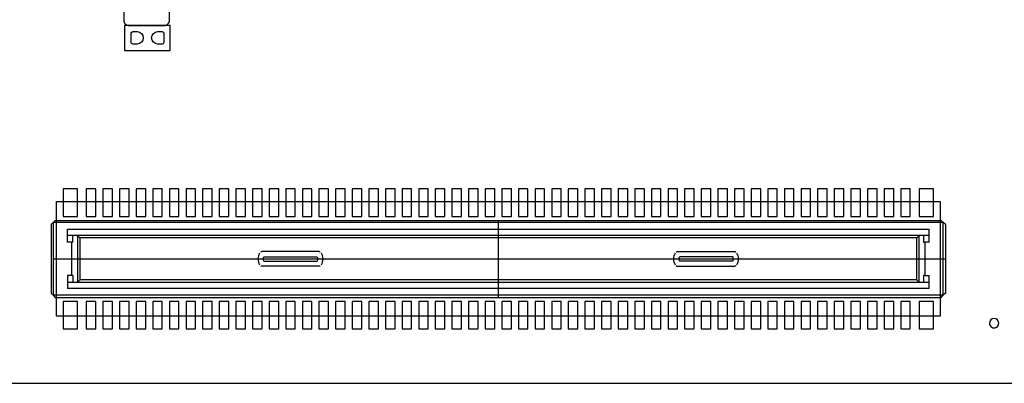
# Model space of a CAD drawing. Extents: x 24 to 161, y 5 to 143.
# Tile 3 of 14: x 42.11 to 65.8, y 4.79 to 13.54. Entities that reach past the tile are written whole.
import ezdxf

# ---------------------------------------------------------------- set-up
doc = ezdxf.new("R2010")
doc.units = 0
for name, color, linetype in [('BG_OUTLINE', 7, 'CONTINUOUS'), ('PG_ASSEMBLY_BOTTOM', 211, 'CONTINUOUS'), ('PG_SILKSCREEN_BOTTOM', 243, 'CONTINUOUS'), ('PIN_BOTTOM', 1, 'CONTINUOUS')]:
    doc.layers.add(name, color=color, linetype=linetype)

msp = doc.modelspace()

# ---------------------------------------------------------------- linework, layer by layer
at = {"layer": 'BG_OUTLINE'}
msp.add_lwpolyline([(32.12973, 4.786376), (80.129634, 4.786376, 0.414205), (83.629246, 8.286242), (83.629246, 41.286176, 0.414226), (80.129634, 44.786296), (32.12973, 44.786296, 0.414268), (28.629356, 41.286176), (28.629356, 8.286242, 0.414248)], format="xyb", close=True, dxfattribs=at)
at = {"layer": 'PG_ASSEMBLY_BOTTOM'}
for points in [[(44.61002, 13.873226), (44.61002, 13.527024)], [(45.710094, 13.527024), (45.710094, 13.873226)], [(45.729906, 13.400024), (44.630086, 13.400024)], [(44.630086, 13.400024), (44.630086, 12.800076)], [(44.73702, 13.400024), (45.583094, 13.400024)], [(45.729906, 12.800076), (45.729906, 13.400024)], [(44.630086, 12.800076), (45.729906, 12.800076)]]:
    msp.add_lwpolyline(points, dxfattribs=at)
for points in [[(44.61002, 13.527024, 0.414577), (44.73702, 13.400024)], [(45.583094, 13.400024, 0.414318), (45.710094, 13.527024)]]:
    msp.add_lwpolyline(points, format="xyb", dxfattribs=at)
msp.add_lwpolyline([(42.993056, 9.160002), (64.252856, 9.160002), (64.252856, 6.400038), (42.993056, 6.400038)], close=True, dxfattribs=at)
at = {"layer": 'PG_SILKSCREEN_BOTTOM'}
for points in [[(42.913046, 8.65505), (42.863008, 8.605012)], [(42.863008, 8.605012), (42.863008, 6.955028)], [(42.96283, 8.705088), (42.913046, 8.65505)], [(42.913046, 8.65505), (42.913046, 6.90499)], [(64.332866, 8.65505), (42.913046, 8.65505)], [(42.96283, 8.705088), (64.283082, 8.705088)], [(53.622956, 8.705088), (53.622956, 6.854952)], [(64.332866, 8.65505), (64.283082, 8.705088)], [(64.332866, 6.90499), (64.332866, 8.65505)], [(64.382904, 8.605012), (64.332866, 8.65505)], [(64.382904, 8.605012), (64.382904, 6.955028)], [(43.252898, 8.49503), (63.993014, 8.49503)], [(43.252898, 8.179816), (43.252898, 8.49503)], [(63.993014, 8.344916), (43.252898, 8.344916)], [(43.387772, 8.179816), (43.387772, 8.344916)], [(43.49242, 8.344916), (43.492674, 8.344916)], [(43.492674, 8.344916), (43.493182, 8.344916)], [(43.493182, 8.344916), (43.493436, 8.344916)], [(43.493436, 8.344916), (43.49369, 8.344662)], [(43.49369, 8.344662), (43.493944, 8.344408)], [(43.493944, 8.344408), (43.494198, 8.344154)], [(43.494198, 8.344154), (43.494198, 7.215886)], [(43.496992, 8.34136), (43.494198, 8.344154)], [(43.50131, 8.337042), (43.496992, 8.34136)], [(43.507406, 8.330946), (43.50131, 8.337042)], [(43.514772, 8.32358), (43.507406, 8.330946)], [(43.523408, 8.314944), (43.514772, 8.32358)], [(43.532806, 8.305546), (43.523408, 8.314944)], [(43.542966, 8.295386), (43.532806, 8.305546)], [(43.55338, 8.284972), (43.542966, 8.295386)], [(63.692532, 8.284972), (63.702946, 8.295386)], [(63.702946, 8.295386), (63.713106, 8.305546)], [(63.713106, 8.305546), (63.722504, 8.314944)], [(63.722504, 8.314944), (63.73114, 8.32358)], [(63.73114, 8.32358), (63.738506, 8.330946)], [(63.738506, 8.330946), (63.744602, 8.337042)], [(63.744602, 8.337042), (63.74892, 8.34136)], [(63.74892, 8.34136), (63.751714, 8.344154)], [(63.751714, 8.344154), (63.751968, 8.344408)], [(63.751714, 7.215886), (63.751714, 8.344154)], [(63.751968, 8.344408), (63.752222, 8.344662)], [(63.752222, 8.344662), (63.752476, 8.344916)], [(63.752476, 8.344916), (63.75273, 8.344916)], [(63.75273, 8.344916), (63.753238, 8.344916)], [(63.753238, 8.344916), (63.753492, 8.344916)], [(63.85814, 8.344916), (63.85814, 8.179816)], [(63.993014, 8.179816), (63.993014, 8.49503)], [(43.352974, 8.179816), (43.252898, 8.179816)], [(43.352974, 8.179816), (43.352974, 7.37997)], [(43.387772, 8.179816), (43.352974, 8.179816)], [(63.692532, 8.284972), (43.55338, 8.284972)], [(43.55338, 8.284972), (43.55338, 7.274814)], [(63.692532, 7.274814), (63.692532, 8.284972)], [(63.85814, 8.179816), (63.892938, 8.179816)], [(63.993014, 8.179816), (63.892938, 8.179816)], [(63.892938, 7.37997), (63.892938, 8.179816)], [(49.314354, 7.955026), (47.931324, 7.955026)], [(47.980346, 7.830058), (49.265586, 7.830058)], [(57.931558, 7.955026), (59.314588, 7.955026)], [(59.265566, 7.830058), (57.980326, 7.830058)], [(42.913046, 7.78002), (64.382904, 7.78002)], [(49.314354, 7.605014), (47.931324, 7.605014)], [(47.980346, 7.729982), (49.265586, 7.729982)], [(57.931558, 7.605014), (59.314588, 7.605014)], [(59.265566, 7.729982), (57.980326, 7.729982)], [(43.252898, 7.37997), (43.252898, 7.06501)], [(43.352974, 7.37997), (43.252898, 7.37997)], [(43.387772, 7.37997), (43.352974, 7.37997)], [(43.387772, 7.37997), (43.387772, 7.215124)], [(63.85814, 7.37997), (63.85814, 7.215124)], [(63.892938, 7.37997), (63.85814, 7.37997)], [(63.892938, 7.37997), (63.993014, 7.37997)], [(63.993014, 7.06501), (63.993014, 7.37997)], [(63.993014, 7.215124), (43.252898, 7.215124)], [(43.492674, 7.215124), (43.49242, 7.215124)], [(43.493182, 7.215124), (43.492674, 7.215124)], [(43.493436, 7.215124), (43.493182, 7.215124)], [(43.49369, 7.215378), (43.493436, 7.215124)], [(43.493944, 7.215632), (43.49369, 7.215378)], [(43.494198, 7.215886), (43.493944, 7.215632)], [(43.496992, 7.21868), (43.494198, 7.215886)], [(43.50131, 7.222998), (43.496992, 7.21868)], [(43.507406, 7.229094), (43.50131, 7.222998)], [(43.514772, 7.23646), (43.507406, 7.229094)], [(43.523408, 7.245096), (43.514772, 7.23646)], [(43.532806, 7.254494), (43.523408, 7.245096)], [(43.542966, 7.264654), (43.532806, 7.254494)], [(43.55338, 7.274814), (43.542966, 7.264654)], [(63.692532, 7.274814), (43.55338, 7.274814)], [(63.692532, 7.274814), (63.702946, 7.264654)], [(63.702946, 7.264654), (63.713106, 7.254494)], [(63.713106, 7.254494), (63.722504, 7.245096)], [(63.722504, 7.245096), (63.73114, 7.23646)], [(63.73114, 7.23646), (63.738506, 7.229094)], [(63.738506, 7.229094), (63.744602, 7.222998)], [(63.744602, 7.222998), (63.74892, 7.21868)], [(63.74892, 7.21868), (63.751714, 7.215886)], [(63.751968, 7.215632), (63.751714, 7.215886)], [(63.752222, 7.215378), (63.751968, 7.215632)], [(63.752476, 7.215124), (63.752222, 7.215378)], [(63.75273, 7.215124), (63.752476, 7.215124)], [(63.753238, 7.215124), (63.75273, 7.215124)], [(63.753492, 7.215124), (63.753238, 7.215124)], [(42.913046, 6.90499), (42.863008, 6.955028)], [(64.332866, 6.90499), (42.913046, 6.90499)], [(42.913046, 6.90499), (42.96283, 6.854952)], [(63.993014, 7.06501), (43.252898, 7.06501)], [(64.283082, 6.854952), (64.332866, 6.90499)], [(64.382904, 6.955028), (64.332866, 6.90499)], [(42.96283, 6.854952), (64.283082, 6.854952)]]:
    msp.add_lwpolyline(points, dxfattribs=at)
for points in [[(47.888144, 7.629906, -0.26809), (47.888144, 7.930134)], [(47.907448, 7.94893, -0.125507), (47.931324, 7.955026)], [(47.980346, 7.729982, -0.146055), (47.980346, 7.830058)], [(49.265586, 7.830058, -0.14608), (49.265586, 7.729982)], [(49.314354, 7.955026, -0.126232), (49.338484, 7.94893)], [(49.357788, 7.930134, -0.268117), (49.357788, 7.629906)], [(57.888124, 7.629906, -0.268096), (57.888124, 7.930134)], [(57.907428, 7.94893, -0.126217), (57.931558, 7.955026)], [(57.980326, 7.729982, -0.14606), (57.980326, 7.830058)], [(59.265566, 7.830058, -0.146075), (59.265566, 7.729982)], [(59.314588, 7.955026, -0.125522), (59.338464, 7.94893)], [(59.357768, 7.930134, -0.268112), (59.357768, 7.629906)], [(47.931324, 7.605014, -0.125767), (47.907448, 7.61111)], [(49.338484, 7.61111, -0.126493), (49.314354, 7.605014)], [(57.931558, 7.605014, -0.126478), (57.907428, 7.61111)], [(59.338464, 7.61111, -0.125782), (59.314588, 7.605014)], [(65.66535, 6.233668, 0.999992), (65.441576, 6.233922, 1.000008), (65.66535, 6.233668)]]:
    msp.add_lwpolyline(points, format="xyb", dxfattribs=at)
at = {"layer": 'PIN_BOTTOM'}
for points in [[(44.929806, 12.949936), (44.828206, 12.949936, -0.375524), (44.785788, 12.99845), (44.785788, 13.21435, -0.365016), (44.828206, 13.250164), (44.929806, 13.250164, -0.99984)], [(45.430186, 13.250164), (45.531786, 13.250164, -0.375524), (45.574204, 13.20165), (45.574204, 12.98575, -0.365016), (45.531786, 12.949936), (45.430186, 12.949936, -0.99984)]]:
    msp.add_lwpolyline(points, format="xyb", close=True, dxfattribs=at)
for points in [[(43.147996, 9.464802), (43.147996, 8.80491), (43.498008, 8.80491), (43.498008, 9.464802)], [(43.707812, 9.464802), (43.707812, 8.80491), (43.937936, 8.80491), (43.937936, 9.464802)], [(44.107862, 9.464802), (44.107862, 8.80491), (44.337986, 8.80491), (44.337986, 9.464802)], [(44.507912, 9.464802), (44.507912, 8.80491), (44.738036, 8.80491), (44.738036, 9.464802)], [(44.907962, 9.464802), (44.907962, 8.80491), (45.138086, 8.80491), (45.138086, 9.464802)], [(45.308012, 9.464802), (45.308012, 8.80491), (45.538136, 8.80491), (45.538136, 9.464802)], [(45.707808, 9.464802), (45.707808, 8.80491), (45.937932, 8.80491), (45.937932, 9.464802)], [(46.107858, 9.464802), (46.107858, 8.80491), (46.337982, 8.80491), (46.337982, 9.464802)], [(46.507908, 9.464802), (46.507908, 8.80491), (46.738032, 8.80491), (46.738032, 9.464802)], [(46.907958, 9.464802), (46.907958, 8.80491), (47.138082, 8.80491), (47.138082, 9.464802)], [(47.308008, 9.464802), (47.308008, 8.80491), (47.538132, 8.80491), (47.538132, 9.464802)], [(47.707804, 9.464802), (47.707804, 8.80491), (47.937928, 8.80491), (47.937928, 9.464802)], [(48.107854, 9.464802), (48.107854, 8.80491), (48.337978, 8.80491), (48.337978, 9.464802)], [(48.507904, 9.464802), (48.507904, 8.80491), (48.738028, 8.80491), (48.738028, 9.464802)], [(48.907954, 9.464802), (48.907954, 8.80491), (49.138078, 8.80491), (49.138078, 9.464802)], [(49.308004, 9.464802), (49.308004, 8.80491), (49.538128, 8.80491), (49.538128, 9.464802)], [(49.7078, 9.464802), (49.7078, 8.80491), (49.937924, 8.80491), (49.937924, 9.464802)], [(50.10785, 9.464802), (50.10785, 8.80491), (50.337974, 8.80491), (50.337974, 9.464802)], [(50.5079, 9.464802), (50.5079, 8.80491), (50.738024, 8.80491), (50.738024, 9.464802)], [(50.90795, 9.464802), (50.90795, 8.80491), (51.138074, 8.80491), (51.138074, 9.464802)], [(51.308, 9.464802), (51.308, 8.80491), (51.538124, 8.80491), (51.538124, 9.464802)], [(51.707796, 9.464802), (51.707796, 8.80491), (51.93792, 8.80491), (51.93792, 9.464802)], [(52.107846, 9.464802), (52.107846, 8.80491), (52.33797, 8.80491), (52.33797, 9.464802)], [(52.507896, 9.464802), (52.507896, 8.80491), (52.73802, 8.80491), (52.73802, 9.464802)], [(52.907946, 9.464802), (52.907946, 8.80491), (53.13807, 8.80491), (53.13807, 9.464802)], [(53.307996, 9.464802), (53.307996, 8.80491), (53.53812, 8.80491), (53.53812, 9.464802)], [(53.707792, 9.464802), (53.707792, 8.80491), (53.937916, 8.80491), (53.937916, 9.464802)], [(54.107842, 9.464802), (54.107842, 8.80491), (54.337966, 8.80491), (54.337966, 9.464802)], [(54.507892, 9.464802), (54.507892, 8.80491), (54.738016, 8.80491), (54.738016, 9.464802)], [(54.907942, 9.464802), (54.907942, 8.80491), (55.138066, 8.80491), (55.138066, 9.464802)], [(55.307992, 9.464802), (55.307992, 8.80491), (55.538116, 8.80491), (55.538116, 9.464802)], [(55.707788, 9.464802), (55.707788, 8.80491), (55.937912, 8.80491), (55.937912, 9.464802)], [(56.107838, 9.464802), (56.107838, 8.80491), (56.337962, 8.80491), (56.337962, 9.464802)], [(56.507888, 9.464802), (56.507888, 8.80491), (56.738012, 8.80491), (56.738012, 9.464802)], [(56.907938, 9.464802), (56.907938, 8.80491), (57.138062, 8.80491), (57.138062, 9.464802)], [(57.307988, 9.464802), (57.307988, 8.80491), (57.538112, 8.80491), (57.538112, 9.464802)], [(57.707784, 9.464802), (57.707784, 8.80491), (57.937908, 8.80491), (57.937908, 9.464802)], [(58.107834, 9.464802), (58.107834, 8.80491), (58.337958, 8.80491), (58.337958, 9.464802)], [(58.507884, 9.464802), (58.507884, 8.80491), (58.738008, 8.80491), (58.738008, 9.464802)], [(58.907934, 9.464802), (58.907934, 8.80491), (59.138058, 8.80491), (59.138058, 9.464802)], [(59.307984, 9.464802), (59.307984, 8.80491), (59.538108, 8.80491), (59.538108, 9.464802)], [(59.70778, 9.464802), (59.70778, 8.80491), (59.937904, 8.80491), (59.937904, 9.464802)], [(60.10783, 9.464802), (60.10783, 8.80491), (60.337954, 8.80491), (60.337954, 9.464802)], [(60.50788, 9.464802), (60.50788, 8.80491), (60.738004, 8.80491), (60.738004, 9.464802)], [(60.90793, 9.464802), (60.90793, 8.80491), (61.138054, 8.80491), (61.138054, 9.464802)], [(61.30798, 9.464802), (61.30798, 8.80491), (61.538104, 8.80491), (61.538104, 9.464802)], [(61.707776, 9.464802), (61.707776, 8.80491), (61.9379, 8.80491), (61.9379, 9.464802)], [(62.107826, 9.464802), (62.107826, 8.80491), (62.33795, 8.80491), (62.33795, 9.464802)], [(62.507876, 9.464802), (62.507876, 8.80491), (62.738, 8.80491), (62.738, 9.464802)], [(62.907926, 9.464802), (62.907926, 8.80491), (63.13805, 8.80491), (63.13805, 9.464802)], [(63.307976, 9.464802), (63.307976, 8.80491), (63.5381, 8.80491), (63.5381, 9.464802)], [(63.747904, 9.464802), (63.747904, 8.80491), (64.097916, 8.80491), (64.097916, 9.464802)], [(43.147996, 6.75513), (43.147996, 6.095238), (43.498008, 6.095238), (43.498008, 6.75513)], [(43.707812, 6.75513), (43.707812, 6.095238), (43.937936, 6.095238), (43.937936, 6.75513)], [(44.107862, 6.75513), (44.107862, 6.095238), (44.337986, 6.095238), (44.337986, 6.75513)], [(44.507912, 6.75513), (44.507912, 6.095238), (44.738036, 6.095238), (44.738036, 6.75513)], [(44.907962, 6.75513), (44.907962, 6.095238), (45.138086, 6.095238), (45.138086, 6.75513)], [(45.308012, 6.75513), (45.308012, 6.095238), (45.538136, 6.095238), (45.538136, 6.75513)], [(45.707808, 6.75513), (45.707808, 6.095238), (45.937932, 6.095238), (45.937932, 6.75513)], [(46.107858, 6.75513), (46.107858, 6.095238), (46.337982, 6.095238), (46.337982, 6.75513)], [(46.507908, 6.75513), (46.507908, 6.095238), (46.738032, 6.095238), (46.738032, 6.75513)], [(46.907958, 6.75513), (46.907958, 6.095238), (47.138082, 6.095238), (47.138082, 6.75513)], [(47.308008, 6.75513), (47.308008, 6.095238), (47.538132, 6.095238), (47.538132, 6.75513)], [(47.707804, 6.75513), (47.707804, 6.095238), (47.937928, 6.095238), (47.937928, 6.75513)], [(48.107854, 6.75513), (48.107854, 6.095238), (48.337978, 6.095238), (48.337978, 6.75513)], [(48.507904, 6.75513), (48.507904, 6.095238), (48.738028, 6.095238), (48.738028, 6.75513)], [(48.907954, 6.75513), (48.907954, 6.095238), (49.138078, 6.095238), (49.138078, 6.75513)], [(49.308004, 6.75513), (49.308004, 6.095238), (49.538128, 6.095238), (49.538128, 6.75513)], [(49.7078, 6.75513), (49.7078, 6.095238), (49.937924, 6.095238), (49.937924, 6.75513)], [(50.10785, 6.75513), (50.10785, 6.095238), (50.337974, 6.095238), (50.337974, 6.75513)], [(50.5079, 6.75513), (50.5079, 6.095238), (50.738024, 6.095238), (50.738024, 6.75513)], [(50.90795, 6.75513), (50.90795, 6.095238), (51.138074, 6.095238), (51.138074, 6.75513)], [(51.308, 6.75513), (51.308, 6.095238), (51.538124, 6.095238), (51.538124, 6.75513)], [(51.707796, 6.75513), (51.707796, 6.095238), (51.93792, 6.095238), (51.93792, 6.75513)], [(52.107846, 6.75513), (52.107846, 6.095238), (52.33797, 6.095238), (52.33797, 6.75513)], [(52.507896, 6.75513), (52.507896, 6.095238), (52.73802, 6.095238), (52.73802, 6.75513)], [(52.907946, 6.75513), (52.907946, 6.095238), (53.13807, 6.095238), (53.13807, 6.75513)], [(53.307996, 6.75513), (53.307996, 6.095238), (53.53812, 6.095238), (53.53812, 6.75513)], [(53.707792, 6.75513), (53.707792, 6.095238), (53.937916, 6.095238), (53.937916, 6.75513)], [(54.107842, 6.75513), (54.107842, 6.095238), (54.337966, 6.095238), (54.337966, 6.75513)], [(54.507892, 6.75513), (54.507892, 6.095238), (54.738016, 6.095238), (54.738016, 6.75513)], [(54.907942, 6.75513), (54.907942, 6.095238), (55.138066, 6.095238), (55.138066, 6.75513)], [(55.307992, 6.75513), (55.307992, 6.095238), (55.538116, 6.095238), (55.538116, 6.75513)], [(55.707788, 6.75513), (55.707788, 6.095238), (55.937912, 6.095238), (55.937912, 6.75513)], [(56.107838, 6.75513), (56.107838, 6.095238), (56.337962, 6.095238), (56.337962, 6.75513)], [(56.507888, 6.75513), (56.507888, 6.095238), (56.738012, 6.095238), (56.738012, 6.75513)], [(56.907938, 6.75513), (56.907938, 6.095238), (57.138062, 6.095238), (57.138062, 6.75513)], [(57.307988, 6.75513), (57.307988, 6.095238), (57.538112, 6.095238), (57.538112, 6.75513)], [(57.707784, 6.75513), (57.707784, 6.095238), (57.937908, 6.095238), (57.937908, 6.75513)], [(58.107834, 6.75513), (58.107834, 6.095238), (58.337958, 6.095238), (58.337958, 6.75513)], [(58.507884, 6.75513), (58.507884, 6.095238), (58.738008, 6.095238), (58.738008, 6.75513)], [(58.907934, 6.75513), (58.907934, 6.095238), (59.138058, 6.095238), (59.138058, 6.75513)], [(59.307984, 6.75513), (59.307984, 6.095238), (59.538108, 6.095238), (59.538108, 6.75513)], [(59.70778, 6.75513), (59.70778, 6.095238), (59.937904, 6.095238), (59.937904, 6.75513)], [(60.10783, 6.75513), (60.10783, 6.095238), (60.337954, 6.095238), (60.337954, 6.75513)], [(60.50788, 6.75513), (60.50788, 6.095238), (60.738004, 6.095238), (60.738004, 6.75513)], [(60.90793, 6.75513), (60.90793, 6.095238), (61.138054, 6.095238), (61.138054, 6.75513)], [(61.30798, 6.75513), (61.30798, 6.095238), (61.538104, 6.095238), (61.538104, 6.75513)], [(61.707776, 6.75513), (61.707776, 6.095238), (61.9379, 6.095238), (61.9379, 6.75513)], [(62.107826, 6.75513), (62.107826, 6.095238), (62.33795, 6.095238), (62.33795, 6.75513)], [(62.507876, 6.75513), (62.507876, 6.095238), (62.738, 6.095238), (62.738, 6.75513)], [(62.907926, 6.75513), (62.907926, 6.095238), (63.13805, 6.095238), (63.13805, 6.75513)], [(63.307976, 6.75513), (63.307976, 6.095238), (63.5381, 6.095238), (63.5381, 6.75513)], [(63.747904, 6.75513), (63.747904, 6.095238), (64.097916, 6.095238), (64.097916, 6.75513)]]:
    msp.add_lwpolyline(points, close=True, dxfattribs=at)

doc.saveas('drawing.dxf')
